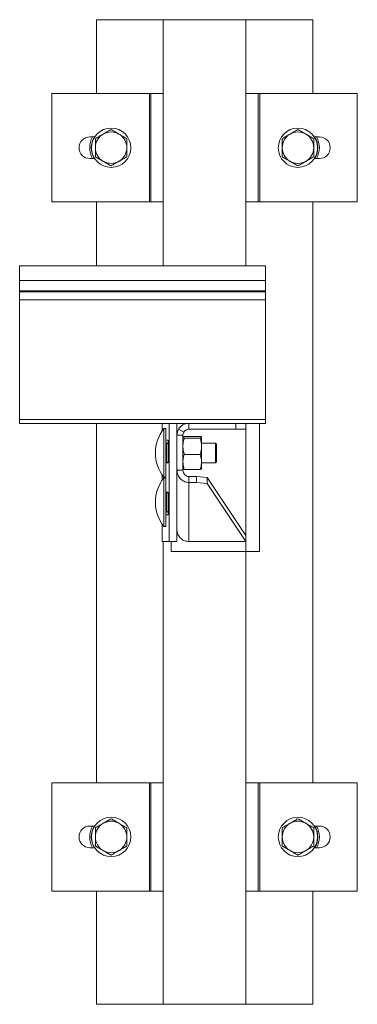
# Model space of a CAD drawing. Header units: millimetres. Extents: x 230 to 1145, y -3 to 1086.
# Tile 4 of 4: x 973 to 1145, y 586 to 1086. Entities that reach past the tile are written whole.
import ezdxf

# ---------------------------------------------------------------- set-up
doc = ezdxf.new("R2010")
doc.units = ezdxf.units.MM

msp = doc.modelspace()

# ---------------------------------------------------------------- linework, layer by layer
at = {"color": 7, "linetype": 'Continuous', "lineweight": 15}
for p, q in [((1012.07, 1085.52), (1046.07, 1085.52)), ((1012.07, 1085.52), (1012.07, 1048.02)), ((1046.07, 960.52), (1046.07, 1085.52)), ((1088.07, 1085.52), (1046.07, 1085.52)), ((1088.07, 1085.52), (1122.07, 1085.52)), ((1088.07, 960.52), (1088.07, 1085.52)), ((1122.07, 1085.52), (1122.07, 1048.02)), ((989.47, 993.02), (989.47, 1048.02)), ((989.47, 1048.02), (1039.07, 1048.02)), ((1039.07, 1048.02), (1039.07, 993.02)), ((1039.82, 1048.02), (1039.07, 1048.02)), ((1039.82, 993.02), (1039.82, 1048.02)), ((1039.82, 1048.02), (1046.07, 1048.02)), ((1088.07, 1048.02), (1094.43, 1048.02)), ((1094.43, 1048.02), (1094.43, 993.02)), ((1095.18, 1048.02), (1094.43, 1048.02)), ((1095.18, 993.02), (1095.18, 1048.02)), ((1095.18, 1048.02), (1144.77, 1048.02)), ((1144.77, 1048.02), (1144.77, 993.02)), ((1011.22, 1026.02), (1008.77, 1026.02)), ((1125.47, 1026.02), (1122.92, 1026.02)), ((1008.77, 1015.02), (1011.22, 1015.02)), ((1122.92, 1015.02), (1125.47, 1015.02)), ((1039.07, 993.02), (989.47, 993.02)), ((1012.07, 993.02), (1012.07, 960.52)), ((1039.07, 993.02), (1039.82, 993.02)), ((1046.07, 993.02), (1039.82, 993.02)), ((1094.43, 993.02), (1088.07, 993.02)), ((1094.43, 993.02), (1095.18, 993.02)), ((1144.77, 993.02), (1095.18, 993.02)), ((1122.07, 993.02), (1122.07, 698.02)), ((1098.07, 960.52), (973.07, 960.52)), ((973.07, 960.52), (973.07, 953.07)), ((1098.07, 960.52), (1098.07, 953.07)), ((973.07, 953.07), (1098.07, 953.07)), ((973.07, 953.07), (973.07, 947.76)), ((1098.07, 953.07), (1098.07, 947.76)), ((973.07, 947.76), (1098.07, 947.76)), ((973.07, 947.76), (973.07, 947.4)), ((973.07, 947.4), (973.07, 943.26)), ((973.07, 947.4), (1098.07, 947.4)), ((1098.07, 947.76), (1098.07, 947.4)), ((1098.07, 947.4), (1098.07, 943.26)), ((973.07, 943.26), (973.07, 882.42)), ((973.07, 943.26), (1098.07, 943.26)), ((1098.07, 943.26), (1098.07, 882.42)), ((973.07, 882.42), (1098.07, 882.42)), ((973.07, 882.42), (973.07, 880.52)), ((973.07, 880.52), (1059.07, 880.52)), ((1012.07, 880.52), (1012.07, 698.02)), ((1045.59, 880.52), (1045.59, 876.7)), ((1049.08, 820.52), (1049.08, 880.52)), ((1053.07, 874.52), (1053.07, 880.52)), ((1059.07, 880.52), (1059.07, 877.52)), ((1059.07, 880.52), (1083.07, 880.52)), ((1083.07, 877.52), (1083.07, 880.52)), ((1083.07, 880.52), (1088.07, 880.52)), ((1088.07, 880.52), (1088.07, 877.52)), ((1088.07, 880.52), (1098.07, 880.52)), ((1095.07, 880.52), (1095.07, 815.52)), ((1098.07, 882.42), (1098.07, 880.52)), ((1047.46, 877.85), (1046.46, 877.85)), ((1046.46, 865.52), (1046.46, 877.85)), ((1047.46, 865.52), (1047.46, 877.85)), ((1053.88, 877.52), (1056.47, 876.02)), ((1059.07, 877.52), (1083.07, 877.52)), ((1088.07, 877.52), (1083.07, 877.52)), ((1048.64, 872.02), (1047.46, 872.02)), ((1047.46, 870.27), (1047.71, 870.27)), ((1047.71, 870.27), (1047.71, 870.52)), ((1047.71, 870.52), (1048.64, 870.52)), ((1047.71, 870.27), (1047.71, 860.77)), ((1048.64, 860.52), (1048.64, 872.02)), ((1056.07, 874.52), (1053.07, 874.52)), ((1053.07, 856.78), (1053.07, 874.52)), ((1056.07, 856.78), (1056.07, 874.52)), ((1056.79, 873.89), (1064.86, 873.89)), ((1056.79, 873.1), (1064.86, 873.1)), ((1065.57, 868.91), (1065.57, 873.49)), ((1072.66, 870.52), (1065.57, 870.52)), ((1073.16, 870.02), (1072.66, 870.52)), ((1072.66, 865.52), (1072.66, 870.52)), ((1073.16, 870.02), (1073.16, 865.52)), ((1046.46, 853.2), (1046.46, 865.52)), ((1047.46, 853.2), (1047.46, 865.52)), ((1065.57, 860.94), (1065.57, 868.91)), ((1072.66, 860.52), (1072.66, 865.52)), ((1073.16, 865.52), (1073.16, 861.02)), ((1047.71, 860.77), (1047.46, 860.77)), ((1047.71, 860.52), (1047.71, 860.77)), ((1048.27, 860.52), (1047.71, 860.52)), ((1048.27, 860.52), (1048.64, 860.52)), ((1056.79, 864.73), (1064.86, 864.73)), ((1065.57, 860.94), (1065.57, 857.53)), ((1065.57, 860.52), (1072.66, 860.52)), ((1072.66, 860.52), (1073.16, 861.02)), ((1056.07, 856.78), (1053.07, 856.78)), ((1053.07, 830.47), (1053.07, 856.78)), ((1056.79, 857.16), (1064.86, 857.16)), ((1045.59, 854.34), (1045.59, 851.72)), ((1046.46, 853.2), (1047.46, 853.2)), ((1047.46, 852.86), (1046.46, 852.86)), ((1046.46, 840.54), (1046.46, 852.86)), ((1047.46, 840.54), (1047.46, 852.86)), ((1059.07, 853.51), (1059.07, 850.52)), ((1063.07, 853.51), (1059.07, 853.51)), ((1059.07, 820.52), (1059.07, 850.52)), ((1063.07, 850.52), (1059.07, 850.52)), ((1063.07, 850.52), (1063.07, 853.51)), ((1063.07, 853.51), (1068.42, 853)), ((1068.42, 850.01), (1063.07, 850.52)), ((1068.42, 853), (1068.42, 850.01)), ((1088.05, 823.54), (1068.42, 853)), ((1088.07, 820.52), (1068.42, 850.01)), ((1047.46, 845.29), (1047.71, 845.29)), ((1047.71, 845.29), (1047.71, 845.54)), ((1047.71, 845.54), (1048.27, 845.54)), ((1047.71, 845.29), (1047.71, 835.79)), ((1048.64, 845.52), (1048.27, 845.52)), ((1048.64, 834.02), (1048.64, 845.52)), ((1046.46, 828.21), (1046.46, 840.54)), ((1047.46, 828.21), (1047.46, 840.54)), ((1047.71, 835.79), (1047.46, 835.79)), ((1047.71, 835.54), (1047.71, 835.79)), ((1048.64, 835.54), (1047.71, 835.54)), ((1047.46, 834.02), (1048.64, 834.02)), ((1053.07, 820.52), (1053.07, 830.47)), ((1045.59, 829.36), (1045.59, 820.52)), ((1046.46, 828.21), (1047.46, 828.21)), ((1045.61, 820.52), (1045.59, 820.52)), ((1045.61, 820.52), (1049.08, 820.52)), ((1046.07, 585.52), (1046.07, 820.52)), ((1053.07, 820.52), (1049.08, 820.52)), ((1050.07, 815.52), (1050.07, 820.52)), ((1059.07, 820.52), (1088.07, 820.52)), ((1088.07, 815.52), (1050.07, 815.52)), ((1088.07, 585.52), (1088.07, 815.52)), ((1095.07, 815.52), (1088.07, 815.52)), ((989.47, 643.02), (989.47, 698.02)), ((989.47, 698.02), (1039.07, 698.02)), ((1039.07, 698.02), (1039.07, 643.02)), ((1039.82, 698.02), (1039.07, 698.02)), ((1039.82, 643.02), (1039.82, 698.02)), ((1039.82, 698.02), (1046.07, 698.02)), ((1088.07, 698.02), (1094.43, 698.02)), ((1094.43, 698.02), (1094.43, 643.02)), ((1095.18, 698.02), (1094.43, 698.02)), ((1095.18, 643.02), (1095.18, 698.02)), ((1095.18, 698.02), (1144.77, 698.02)), ((1144.77, 698.02), (1144.77, 643.02)), ((1011.22, 676.02), (1008.77, 676.02)), ((1125.47, 676.02), (1122.92, 676.02)), ((1008.77, 665.02), (1011.22, 665.02)), ((1122.92, 665.02), (1125.47, 665.02)), ((1039.07, 643.02), (989.47, 643.02)), ((1012.07, 643.02), (1012.07, 585.52)), ((1039.07, 643.02), (1039.82, 643.02)), ((1046.07, 643.02), (1039.82, 643.02)), ((1094.43, 643.02), (1088.07, 643.02)), ((1094.43, 643.02), (1095.18, 643.02)), ((1144.77, 643.02), (1095.18, 643.02)), ((1122.07, 643.02), (1122.07, 585.52)), ((1012.07, 585.52), (1046.07, 585.52)), ((1088.07, 585.52), (1046.07, 585.52)), ((1088.07, 585.52), (1122.07, 585.52))]:
    msp.add_line(p, q, dxfattribs=at)
at = {"color": 8, "linetype": 'Continuous', "lineweight": 15}
for p, q in [((1045.61, 880.52), (1045.61, 876.73)), ((1088.07, 877.52), (1088.07, 815.52)), ((1048.64, 870.27), (1047.71, 870.27)), ((1047.71, 860.77), (1048.64, 860.77)), ((1045.61, 854.32), (1045.61, 851.74)), ((1048.64, 845.29), (1047.71, 845.29)), ((1047.71, 835.79), (1048.64, 835.79)), ((1045.61, 829.34), (1045.61, 820.52))]:
    msp.add_line(p, q, dxfattribs=at)
at = {"color": 7, "linetype": 'Continuous', "lineweight": 15}
for centre in [(1019.57, 1020.52), (1114.57, 1020.52), (1019.57, 670.52), (1114.57, 670.52)]:
    msp.add_circle(centre, 10, dxfattribs=at)
for centre, radius, start, end in [((1008.77, 1020.52), 5.5, 90, 270), ((1019.57, 1020.52), 10.9, 149.696, 210.304), ((1019.57, 1020.52), 8, 120, 180), ((1019.57, 1020.52), 8, 60, 120), ((1019.57, 1020.52), 8, 0, 60), ((1114.57, 1020.52), 8, 120, 180), ((1114.57, 1020.52), 8, 60, 120), ((1114.57, 1020.52), 8, 0, 60), ((1114.57, 1020.52), 10.9, 0, 30.304), ((1125.47, 1020.52), 5.5, 270, 90), ((1019.57, 1020.52), 8, 180, 240), ((1019.57, 1020.52), 8, 300, 0), ((1114.57, 1020.52), 8, 180, 240), ((1114.57, 1020.52), 8, 300, 0), ((1114.57, 1020.52), 10.9, 329.696, 0), ((1019.57, 1020.52), 8, 240, 300), ((1114.57, 1020.52), 8, 240, 300), ((1059.07, 874.52), 6, 90, 150), ((1061.61, 865.52), 19.53, 140.8721, 219.1279), ((1059.07, 874.52), 6, 150, 180), ((1059.07, 874.52), 3, 150, 180), ((1059.07, 874.52), 3, 90, 150), ((1047.71, 870.77), 0.25, 180, 270), ((1047.71, 860.27), 0.25, 90, 180), ((1061.61, 840.54), 19.53, 140.8721, 219.1279), ((1047.71, 845.79), 0.25, 180, 270), ((1047.71, 835.29), 0.25, 90, 180), ((1008.77, 670.52), 5.5, 90, 270), ((1019.57, 670.52), 10.9, 149.696, 210.304), ((1019.57, 670.52), 8, 120, 180), ((1019.57, 670.52), 8, 60, 120), ((1019.57, 670.52), 8, 0, 60), ((1114.57, 670.52), 8, 120, 180), ((1114.57, 670.52), 8, 60, 120), ((1114.57, 670.52), 8, 0, 60), ((1114.57, 670.52), 10.9, 0, 30.304), ((1125.47, 670.52), 5.5, 270, 90), ((1019.57, 670.52), 8, 180, 240), ((1019.57, 670.52), 8, 300, 0), ((1114.57, 670.52), 8, 180, 240), ((1114.57, 670.52), 8, 300, 0), ((1114.57, 670.52), 10.9, 329.696, 0), ((1019.57, 670.52), 8, 240, 300), ((1114.57, 670.52), 8, 240, 300)]:
    msp.add_arc(centre, radius, start, end, dxfattribs=at)
at = {"color": 8, "linetype": 'Continuous', "lineweight": 15}
for centre, start, end in [((1019.57, 1020.52), 147.1037, 180), ((1114.57, 1020.52), 327.1037, 32.8963), ((1019.57, 1020.52), 180, 212.8963), ((1019.57, 670.52), 147.1037, 180), ((1114.57, 670.52), 327.1037, 32.8963), ((1019.57, 670.52), 180, 212.8963)]:
    msp.add_arc(centre, 10.13, start, end, dxfattribs=at)
at = {"color": 7, "linetype": 'Continuous', "lineweight": 15}
for points, knots in [([(1015.57, 1027.45), (1015.48, 1027.4), (1014.76, 1026.98), (1013.41, 1026.2), (1012.19, 1025.5), (1011.57, 1025.14)], [0, 0, 0, 0, 0.070086, 0.530784, 1, 1, 1, 1]), ([(1011.57, 1025.14), (1011.57, 1023.95), (1011.57, 1022.42), (1011.57, 1020.86), (1011.57, 1020.52)], [0, 0, 0, 0, 0.7856236, 1, 1, 1, 1]), ([(1019.57, 1029.76), (1018.92, 1029.39), (1017.61, 1028.63), (1016.26, 1027.85), (1015.57, 1027.45)], [0, 0, 0, 0, 0.495458, 1, 1, 1, 1]), ([(1023.57, 1027.45), (1023.48, 1027.51), (1022.76, 1027.92), (1021.41, 1028.7), (1020.19, 1029.41), (1019.57, 1029.76)], [0, 0, 0, 0, 0.070084, 0.530782, 1, 1, 1, 1]), ([(1027.57, 1025.14), (1026.92, 1025.52), (1025.61, 1026.28), (1024.26, 1027.06), (1023.57, 1027.45)], [0, 0, 0, 0, 0.495457, 1, 1, 1, 1]), ([(1027.57, 1020.52), (1027.57, 1020.86), (1027.57, 1022.42), (1027.57, 1023.95), (1027.57, 1025.14)], [0, 0, 0, 0, 0.2143764, 1, 1, 1, 1]), ([(1110.57, 1027.45), (1110.48, 1027.4), (1109.76, 1026.98), (1108.41, 1026.2), (1107.19, 1025.5), (1106.57, 1025.14)], [0, 0, 0, 0, 0.070087, 0.530784, 1, 1, 1, 1]), ([(1106.57, 1025.14), (1106.57, 1023.95), (1106.57, 1022.42), (1106.57, 1020.86), (1106.57, 1020.52)], [0, 0, 0, 0, 0.7856236, 1, 1, 1, 1]), ([(1114.57, 1029.76), (1113.92, 1029.39), (1112.61, 1028.63), (1111.26, 1027.85), (1110.57, 1027.45)], [0, 0, 0, 0, 0.495459, 1, 1, 1, 1]), ([(1118.57, 1027.45), (1118.48, 1027.51), (1117.76, 1027.92), (1116.41, 1028.7), (1115.19, 1029.41), (1114.57, 1029.76)], [0, 0, 0, 0, 0.070085, 0.530783, 1, 1, 1, 1]), ([(1122.57, 1025.14), (1121.92, 1025.52), (1120.61, 1026.28), (1119.26, 1027.06), (1118.57, 1027.45)], [0, 0, 0, 0, 0.495457, 1, 1, 1, 1]), ([(1122.57, 1020.52), (1122.57, 1020.86), (1122.57, 1022.42), (1122.57, 1023.95), (1122.57, 1025.14)], [0, 0, 0, 0, 0.2143764, 1, 1, 1, 1]), ([(1011.57, 1020.52), (1011.57, 1019.26), (1011.57, 1017.69), (1011.57, 1016.19), (1011.57, 1015.91)], [0, 0, 0, 0, 0.811302, 1, 1, 1, 1]), ([(1027.57, 1015.91), (1027.57, 1016.19), (1027.57, 1017.69), (1027.57, 1019.26), (1027.57, 1020.52)], [0, 0, 0, 0, 0.188698, 1, 1, 1, 1]), ([(1106.57, 1020.52), (1106.57, 1019.26), (1106.57, 1017.69), (1106.57, 1016.19), (1106.57, 1015.91)], [0, 0, 0, 0, 0.811302, 1, 1, 1, 1]), ([(1122.57, 1015.91), (1122.57, 1016.19), (1122.57, 1017.69), (1122.57, 1019.26), (1122.57, 1020.52)], [0, 0, 0, 0, 0.188698, 1, 1, 1, 1]), ([(1011.57, 1015.91), (1012.22, 1015.53), (1013.53, 1014.77), (1014.89, 1013.99), (1015.57, 1013.6)], [0, 0, 0, 0, 0.495457, 1, 1, 1, 1]), ([(1023.57, 1013.6), (1023.67, 1013.65), (1024.39, 1014.07), (1025.74, 1014.85), (1026.96, 1015.55), (1027.57, 1015.91)], [0, 0, 0, 0, 0.070086, 0.530783, 1, 1, 1, 1]), ([(1106.57, 1015.91), (1107.22, 1015.53), (1108.53, 1014.77), (1109.89, 1013.99), (1110.57, 1013.6)], [0, 0, 0, 0, 0.495457, 1, 1, 1, 1]), ([(1118.57, 1013.6), (1118.67, 1013.65), (1119.39, 1014.07), (1120.74, 1014.85), (1121.96, 1015.55), (1122.57, 1015.91)], [0, 0, 0, 0, 0.070085, 0.530783, 1, 1, 1, 1]), ([(1015.57, 1013.6), (1015.67, 1013.54), (1016.39, 1013.13), (1017.74, 1012.35), (1018.96, 1011.64), (1019.57, 1011.29)], [0, 0, 0, 0, 0.070086, 0.530783, 1, 1, 1, 1]), ([(1019.57, 1011.29), (1020.22, 1011.66), (1021.53, 1012.42), (1022.89, 1013.2), (1023.57, 1013.6)], [0, 0, 0, 0, 0.4954597, 1, 1, 1, 1]), ([(1110.57, 1013.6), (1110.67, 1013.54), (1111.39, 1013.13), (1112.74, 1012.35), (1113.96, 1011.64), (1114.57, 1011.29)], [0, 0, 0, 0, 0.070085, 0.530783, 1, 1, 1, 1]), ([(1114.57, 1011.29), (1115.22, 1011.66), (1116.53, 1012.42), (1117.89, 1013.2), (1118.57, 1013.6)], [0, 0, 0, 0, 0.495459, 1, 1, 1, 1]), ([(1056.07, 873.49), (1056.07, 873.5), (1056.08, 873.58), (1056.24, 873.71), (1056.6, 873.83), (1056.79, 873.89)], [0, 0, 0, 0, 0.070089, 0.530783, 1, 1, 1, 1]), ([(1056.79, 873.1), (1056.59, 873.16), (1056.18, 873.29), (1056.11, 873.43), (1056.07, 873.49)], [0, 0, 0, 0, 0.495456, 1, 1, 1, 1]), ([(1056.07, 868.91), (1056.07, 869.01), (1056.08, 869.76), (1056.24, 871.18), (1056.6, 872.45), (1056.79, 873.1)], [0, 0, 0, 0, 0.070086, 0.530781, 1, 1, 1, 1]), ([(1065.57, 873.49), (1065.57, 873.5), (1065.57, 873.58), (1065.41, 873.71), (1065.04, 873.83), (1064.86, 873.89)], [0, 0, 0, 0, 0.070089, 0.530783, 1, 1, 1, 1]), ([(1064.86, 873.1), (1065.06, 873.16), (1065.46, 873.29), (1065.54, 873.43), (1065.57, 873.49)], [0, 0, 0, 0, 0.495456, 1, 1, 1, 1]), ([(1065.57, 868.91), (1065.57, 869.01), (1065.57, 869.76), (1065.41, 871.18), (1065.04, 872.45), (1064.86, 873.1)], [0, 0, 0, 0, 0.070086, 0.530781, 1, 1, 1, 1]), ([(1056.79, 864.73), (1056.59, 865.41), (1056.18, 866.78), (1056.11, 868.2), (1056.07, 868.91)], [0, 0, 0, 0, 0.495458, 1, 1, 1, 1]), ([(1064.86, 864.73), (1065.06, 865.41), (1065.46, 866.78), (1065.54, 868.2), (1065.57, 868.91)], [0, 0, 0, 0, 0.495458, 1, 1, 1, 1]), ([(1056.07, 860.94), (1056.08, 861.29), (1056.12, 862.57), (1056.51, 863.82), (1056.79, 864.73)], [0, 0, 0, 0, 0.268635, 1, 1, 1, 1]), ([(1056.79, 857.16), (1056.68, 857.47), (1056.26, 858.71), (1056.15, 859.99), (1056.07, 860.94)], [0, 0, 0, 0, 0.2575508, 1, 1, 1, 1]), ([(1065.57, 860.94), (1065.56, 861.29), (1065.52, 862.57), (1065.14, 863.82), (1064.86, 864.73)], [0, 0, 0, 0, 0.268635, 1, 1, 1, 1]), ([(1064.86, 857.16), (1064.97, 857.47), (1065.39, 858.71), (1065.49, 859.99), (1065.57, 860.94)], [0, 0, 0, 0, 0.257551, 1, 1, 1, 1]), ([(1053.07, 856.78), (1053.15, 856.05), (1053.29, 854.61), (1054.42, 852.69), (1056.07, 851.28), (1057.74, 850.63), (1058.76, 850.55), (1059.07, 850.52)], [0, 0, 0, 0, 0.2247055, 0.4494481, 0.674191, 0.8989337, 1, 1, 1, 1]), ([(1056.07, 857.55), (1056.07, 857.54), (1056.08, 857.47), (1056.24, 857.34), (1056.6, 857.22), (1056.79, 857.16)], [0, 0, 0, 0, 0.070083, 0.53078, 1, 1, 1, 1]), ([(1056.07, 856.78), (1056.13, 856.32), (1056.23, 855.44), (1057.01, 854.37), (1057.99, 853.68), (1058.73, 853.56), (1059.07, 853.51)], [0, 0, 0, 0, 0.276925, 0.529652, 0.782317, 1, 1, 1, 1]), ([(1065.57, 857.55), (1065.57, 857.54), (1065.57, 857.47), (1065.41, 857.34), (1065.04, 857.22), (1064.86, 857.16)], [0, 0, 0, 0, 0.070083, 0.53078, 1, 1, 1, 1]), ([(1059.07, 820.52), (1058.4, 820.59), (1057.05, 820.74), (1055.24, 821.78), (1053.89, 823.31), (1053.17, 825), (1053.1, 826.11), (1053.07, 826.55)], [0, 0, 0, 0, 0.215102, 0.430204, 0.645307, 0.86041, 1, 1, 1, 1]), ([(1015.57, 677.45), (1015.48, 677.4), (1014.76, 676.98), (1013.41, 676.2), (1012.19, 675.5), (1011.57, 675.14)], [0, 0, 0, 0, 0.070084, 0.530783, 1, 1, 1, 1]), ([(1011.57, 675.14), (1011.57, 673.95), (1011.57, 672.42), (1011.57, 670.86), (1011.57, 670.52)], [0, 0, 0, 0, 0.785623, 1, 1, 1, 1]), ([(1019.57, 679.76), (1018.92, 679.39), (1017.61, 678.63), (1016.26, 677.85), (1015.57, 677.45)], [0, 0, 0, 0, 0.495458, 1, 1, 1, 1]), ([(1023.57, 677.45), (1023.48, 677.51), (1022.76, 677.92), (1021.41, 678.7), (1020.19, 679.41), (1019.57, 679.76)], [0, 0, 0, 0, 0.070086, 0.530783, 1, 1, 1, 1]), ([(1027.57, 675.14), (1026.92, 675.52), (1025.61, 676.28), (1024.26, 677.06), (1023.57, 677.45)], [0, 0, 0, 0, 0.495458, 1, 1, 1, 1]), ([(1027.57, 670.52), (1027.57, 670.86), (1027.57, 672.42), (1027.57, 673.95), (1027.57, 675.14)], [0, 0, 0, 0, 0.214377, 1, 1, 1, 1]), ([(1110.57, 677.45), (1110.48, 677.4), (1109.76, 676.98), (1108.41, 676.2), (1107.19, 675.5), (1106.57, 675.14)], [0, 0, 0, 0, 0.070085, 0.530783, 1, 1, 1, 1]), ([(1106.57, 675.14), (1106.57, 673.95), (1106.57, 672.42), (1106.57, 670.86), (1106.57, 670.52)], [0, 0, 0, 0, 0.785623, 1, 1, 1, 1]), ([(1114.57, 679.76), (1113.92, 679.39), (1112.61, 678.63), (1111.26, 677.85), (1110.57, 677.45)], [0, 0, 0, 0, 0.495458, 1, 1, 1, 1]), ([(1118.57, 677.45), (1118.48, 677.51), (1117.76, 677.92), (1116.41, 678.7), (1115.19, 679.41), (1114.57, 679.76)], [0, 0, 0, 0, 0.070087, 0.530784, 1, 1, 1, 1]), ([(1122.57, 675.14), (1121.92, 675.52), (1120.61, 676.28), (1119.26, 677.06), (1118.57, 677.45)], [0, 0, 0, 0, 0.495459, 1, 1, 1, 1]), ([(1122.57, 670.52), (1122.57, 670.86), (1122.57, 672.42), (1122.57, 673.95), (1122.57, 675.14)], [0, 0, 0, 0, 0.214377, 1, 1, 1, 1]), ([(1011.57, 670.52), (1011.57, 669.26), (1011.57, 667.69), (1011.57, 666.19), (1011.57, 665.91)], [0, 0, 0, 0, 0.811305, 1, 1, 1, 1]), ([(1027.57, 665.91), (1027.57, 666.19), (1027.57, 667.69), (1027.57, 669.26), (1027.57, 670.52)], [0, 0, 0, 0, 0.188695, 1, 1, 1, 1]), ([(1106.57, 670.52), (1106.57, 669.26), (1106.57, 667.69), (1106.57, 666.19), (1106.57, 665.91)], [0, 0, 0, 0, 0.811305, 1, 1, 1, 1]), ([(1122.57, 665.91), (1122.57, 666.19), (1122.57, 667.69), (1122.57, 669.26), (1122.57, 670.52)], [0, 0, 0, 0, 0.188695, 1, 1, 1, 1]), ([(1011.57, 665.91), (1012.22, 665.53), (1013.53, 664.77), (1014.89, 663.99), (1015.57, 663.6)], [0, 0, 0, 0, 0.495459, 1, 1, 1, 1]), ([(1023.57, 663.6), (1023.67, 663.65), (1024.39, 664.07), (1025.74, 664.85), (1026.96, 665.55), (1027.57, 665.91)], [0, 0, 0, 0, 0.070086, 0.530783, 1, 1, 1, 1]), ([(1106.57, 665.91), (1107.22, 665.53), (1108.53, 664.77), (1109.89, 663.99), (1110.57, 663.6)], [0, 0, 0, 0, 0.495459, 1, 1, 1, 1]), ([(1118.57, 663.6), (1118.67, 663.65), (1119.39, 664.07), (1120.74, 664.85), (1121.96, 665.55), (1122.57, 665.91)], [0, 0, 0, 0, 0.070085, 0.530783, 1, 1, 1, 1]), ([(1015.57, 663.6), (1015.67, 663.54), (1016.39, 663.13), (1017.74, 662.35), (1018.96, 661.64), (1019.57, 661.29)], [0, 0, 0, 0, 0.070087, 0.530784, 1, 1, 1, 1]), ([(1019.57, 661.29), (1020.22, 661.66), (1021.53, 662.42), (1022.89, 663.2), (1023.57, 663.6)], [0, 0, 0, 0, 0.495459, 1, 1, 1, 1]), ([(1110.57, 663.6), (1110.67, 663.54), (1111.39, 663.13), (1112.74, 662.35), (1113.96, 661.64), (1114.57, 661.29)], [0, 0, 0, 0, 0.070087, 0.530783, 1, 1, 1, 1]), ([(1114.57, 661.29), (1115.22, 661.66), (1116.53, 662.42), (1117.89, 663.2), (1118.57, 663.6)], [0, 0, 0, 0, 0.495458, 1, 1, 1, 1])]:
    msp.add_open_spline(points, degree=3, knots=knots, dxfattribs=at)

doc.saveas('drawing.dxf')
